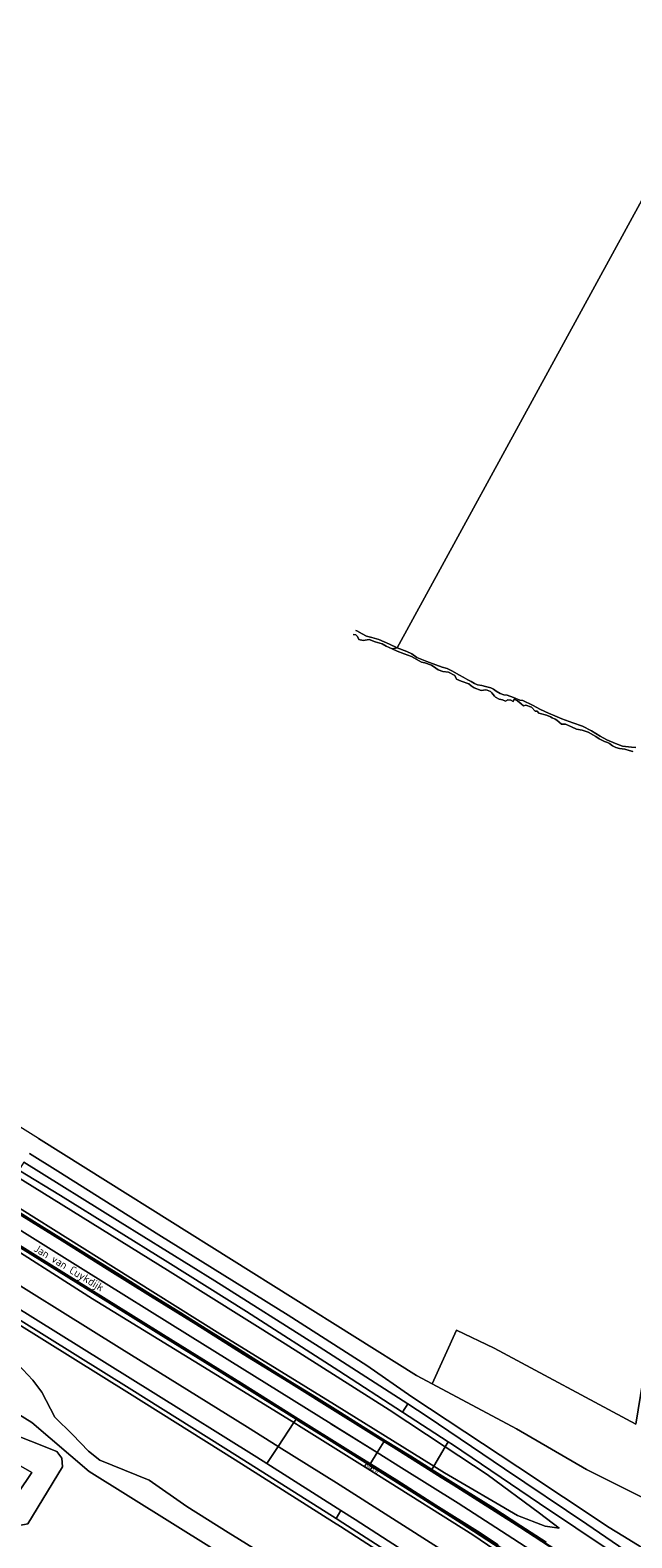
# Model space of a CAD drawing. Header units: metres. Extents: x 178952 to 185583, y 415201 to 419317.
# Tile 38 of 165: x 180406 to 180541, y 418214 to 418553. Entities that reach past the tile are written whole.
import ezdxf
from ezdxf.enums import TextEntityAlignment as Align

# ---------------------------------------------------------------- set-up
doc = ezdxf.new("R2010")
doc.units = ezdxf.units.M
for name, color, linetype, lineweight in [('B-WE-AM-AS_WEG-T18', 1, 'Continuous', 18), ('B-WE-VW-HECTOMETRERING-S', 7, 'Continuous', 25), ('B-XX-GR-BEPLANTING_CULTUUR_BODEMBEDEKKER-GV', 253, 'Continuous', 18), ('B-XX-GR-BEPLANTING_CULTUUR_BOSPLANTSOEN-GV', 253, 'Continuous', 18), ('B-XX-OG-TERREIN_CULTUURSCHEIDING-GV', 253, 'Continuous', 18), ('B-XX-OG-TOPOGRAFIE-T18', 253, 'Continuous', 18), ('B-XX-OG-WATER-GV', 253, 'Continuous', 18), ('B-XX-OG-WATER_SLOOT-GV', 253, 'Continuous', 18), ('B-XX-OG-WEG-GV', 253, 'Continuous', 18), ('B-XX-VH-VERHARDING_ASFALT-GV', 251, 'Continuous', 18), ('B-XX-VH-VERHARDING_BEDRIJFSVLOERPLAAT-GV', 251, 'Continuous', 18), ('B-XX-VW-MARKERING-G', 253, 'Continuous', 18)]:
    doc.layers.add(name, color=color, linetype=linetype, lineweight=lineweight)
doc.styles.add('NLCS-ISO', font='NLCS-ISO.ttf')
doc.styles.add('NLCS-ISO-M-T18', font='NLCS-ISO.ttf', dxfattribs={"height": 1.8})
doc.styles.add('NLCS-ISO-M500-T18', font='NLCS-ISO.ttf', dxfattribs={"height": 0.9})

# ---------------------------------------------------------------- blocks, each defined once
blk = doc.blocks.new('SVW-HECTOMETERPAAL-SO')
at = {"lineweight": 18}
blk.add_lwpolyline([(-0.71, -0.52), (0.71, -0.52, 0.414214), (0.8, -0.44), (0.8, 0.44, 0.414214), (0.71, 0.52), (-0.71, 0.52, 0.414214), (-0.8, 0.44), (-0.8, -0.44, 0.414214)], format="xyb", close=True, dxfattribs=at)
at = {"lineweight": 18, "style": 'NLCS-ISO'}
blk.add_text('hm', height=0.9, dxfattribs=at).set_placement((0, 0), align=Align.MIDDLE_CENTER)

msp = doc.modelspace()

# ---------------------------------------------------------------- linework, layer by layer
at = {"layer": 'B-XX-GR-BEPLANTING_CULTUUR_BODEMBEDEKKER-GV'}
msp.add_lwpolyline([(180381.81, 418245.611), (180380.038, 418244.918), (180379.653, 418243.454), (180379.961, 418242.222), (180393.285, 418236.369), (180406.224, 418228.975), (180400.139, 418219.81), (180400.216, 418218.039), (180403.374, 418217.038), (180405.377, 418217.423), (180413.155, 418230.207), (180413.001, 418232.21), (180411.846, 418233.673)], close=True, dxfattribs=at)
at = {"layer": 'B-XX-GR-BEPLANTING_CULTUUR_BOSPLANTSOEN-GV'}
for points in [[(180491.305, 418206.684), (180475.62, 418216.815), (180474.072, 418217.795), (180451.92, 418231.813), (180428.231, 418246.714), (180402.703, 418262.627), (180389.002, 418271.092), (180387.716, 418271.896)], [(180383.831, 418265.665), (180385.487, 418264.749), (180390.724, 418260.975), (180396.269, 418257.818), (180400.89, 418255.738), (180406.513, 418249.731), (180408.515, 418247.035), (180411.442, 418241.413), (180415.369, 418237.485), (180418.989, 418233.789), (180421.531, 418231.709), (180432.621, 418227.242), (180441.093, 418221.312), (180450.335, 418215.459), (180461.194, 418208.835)]]:
    msp.add_lwpolyline(points, dxfattribs=at)
at = {"layer": 'B-XX-OG-TERREIN_CULTUURSCHEIDING-GV'}
for points in [[(180407.765, 418304.051), (180353.477, 418338.072), (180301.487, 418370.086), (180246.718, 418404.747), (180221.582, 418419.828), (180153.452, 418461.897)], [(180407.765, 418304.051), (180353.477, 418338.072), (180301.487, 418370.086), (180246.718, 418404.747), (180221.582, 418419.828), (180153.452, 418461.897)], [(180541.266, 418391.126), (180540.485, 418391.358), (180539.492, 418391.617), (180538.328, 418391.813), (180537.458, 418392.049), (180536.726, 418392.367), (180536.058, 418392.923), (180535.642, 418393.156), (180534.967, 418393.374), (180533.757, 418393.937), (180533.012, 418394.465), (180531.269, 418395.445), (180529.914, 418395.952), (180528.633, 418396.145), (180527.506, 418396.661), (180526.164, 418397.234), (180525.249, 418397.293), (180524.237, 418398.178), (180523.86, 418398.389), (180523.177, 418398.675), (180522.798, 418398.887), (180521.919, 418399.311), (180520.165, 418399.773), (180519.827, 418400.189), (180519.33, 418400.194), (180518.535, 418401.094), (180517.232, 418401.572), (180516.743, 418401.39), (180516.187, 418401.861), (180515.355, 418402.531), (180514.642, 418402.884), (180514.396, 418402.362), (180513.857, 418402.663), (180513.23, 418402.729), (180512.721, 418402.464), (180512.004, 418402.729), (180511.256, 418402.897), (180510.436, 418403.332), (180510.229, 418403.574), (180509.654, 418404.283), (180509.296, 418404.62), (180508.59, 418404.946), (180508.272, 418404.987), (180507.19, 418404.802), (180505.683, 418405.454), (180504.972, 418405.852), (180504.48, 418406.355), (180502.693, 418406.944), (180501.646, 418407.393), (180501.287, 418408.216), (180499.888, 418408.93), (180498.615, 418409.096), (180497.574, 418409.468), (180497.015, 418409.864), (180496.041, 418410.523), (180494.555, 418411.081), (180493.831, 418411.212), (180493.299, 418411.51), (180491.599, 418412.446), (180489.908, 418413.119), (180488.316, 418413.69), (180487.237, 418414.203), (180485.874, 418414.775), (180484.974, 418415.364), (180483.401, 418415.802), (180482.088, 418416.301), (180480.738, 418416.118), (180479.725, 418416.337), (180479.44, 418416.972), (180479.038, 418417.353), (180478.481, 418417.462)], [(180407.765, 418304.051), (180423.416, 418294.243), (180492.666, 418250.814), (180496.201, 418248.921), (180501.693, 418261.009), (180510.15, 418256.945), (180542, 418239.812), (180560.452, 418353.595), (180562.648, 418352.827), (180543.977, 418229.927), (180545.716, 418227.807), (180575.953, 418211.511)], [(180556.95, 418212.632), (180546.156, 418222.012), (180530.916, 418229.608), (180515.125, 418238.792), (180496.201, 418248.921), (180492.666, 418250.814), (180423.416, 418294.243), (180407.765, 418304.051)], [(180405.693, 418300.726), (180412.126, 418296.706), (180434.829, 418282.384), (180463.839, 418264.374), (180481.505, 418253.03), (180491.678, 418245.998), (180515.49, 418230.239), (180535.974, 418216.604), (180539.076, 418214.7), (180561.749, 418200.79)], [(180378.612, 418257.296), (180406.276, 418240.192), (180419.117, 418229.226), (180484.042, 418188.638), (180485.751, 418187.452), (180485.661, 418189.464), (180486.24, 418192.263), (180477.907, 418198.13), (180469.82, 418203.29), (180461.194, 418208.835), (180450.335, 418215.459), (180441.093, 418221.312), (180432.621, 418227.242), (180421.531, 418231.709), (180418.989, 418233.789), (180415.369, 418237.485), (180411.442, 418241.413), (180408.515, 418247.035), (180406.513, 418249.731), (180400.89, 418255.738), (180396.269, 418257.818), (180390.724, 418260.975), (180385.487, 418264.749), (180383.831, 418265.665)], [(180484.042, 418188.638), (180419.117, 418229.226), (180406.276, 418240.192), (180378.612, 418257.296)]]:
    msp.add_lwpolyline(points, dxfattribs=at)
for points in [[(180510.15, 418256.945), (180501.693, 418261.009), (180496.201, 418248.921), (180515.125, 418238.792), (180530.916, 418229.608), (180546.156, 418222.012), (180548.136, 418224.261), (180545.716, 418227.807), (180543.977, 418229.927), (180562.648, 418352.827), (180560.452, 418353.595), (180542, 418239.812)], [(180379.653, 418243.454), (180380.038, 418244.918), (180381.81, 418245.611), (180411.846, 418233.673), (180413.001, 418232.21), (180413.155, 418230.207), (180405.377, 418217.423), (180403.374, 418217.038), (180400.216, 418218.039), (180400.139, 418219.81), (180406.224, 418228.975), (180393.285, 418236.369), (180379.961, 418242.222)]]:
    msp.add_lwpolyline(points, close=True, dxfattribs=at)
at = {"layer": 'B-XX-OG-WATER-GV', "flags": 128}
for points in [[(180479.042, 418418.36), (180479.258, 418418.276), (180480.476, 418417.555), (180481.438, 418417.032), (180482.683, 418416.783), (180484.231, 418416.313), (180486.598, 418415.25), (180488.314, 418414.427), (180564.031, 418552.966), (180563.21, 418553.345)], [(180564.031, 418552.966), (180488.314, 418414.427), (180490.489, 418413.641), (180491.665, 418413.071), (180492.787, 418412.278), (180495.023, 418411.386), (180497.012, 418410.619), (180498.459, 418410.11), (180499.591, 418409.783), (180500.639, 418409.285), (180502.341, 418408.302), (180503.215, 418407.813), (180504.214, 418407.254), (180504.945, 418406.869), (180505.701, 418406.406), (180506.372, 418406.093), (180507.378, 418405.925), (180508.195, 418405.757), (180508.77, 418405.603), (180509.41, 418405.472), (180509.995, 418405.145), (180510.572, 418404.671), (180511.459, 418404.131), (180512.281, 418403.832), (180513.053, 418403.79), (180514.488, 418403.248), (180515.907, 418402.692), (180516.614, 418402.588), (180518.785, 418401.52), (180520.574, 418400.575), (180522.357, 418399.724), (180523.785, 418399.12), (180525.343, 418398.486), (180527.827, 418397.588), (180529.968, 418396.792), (180532.011, 418395.759), (180533.932, 418394.539), (180535.495, 418393.719), (180537.414, 418392.883), (180539.016, 418392.297), (180540.993, 418392.12), (180541.956, 418392.018)]]:
    msp.add_lwpolyline(points, dxfattribs=at)
at = {"layer": 'B-XX-OG-WATER_SLOOT-GV'}
for points in [[(180478.481, 418417.462), (180479.038, 418417.353), (180479.44, 418416.972), (180479.725, 418416.337), (180480.738, 418416.118), (180482.088, 418416.301), (180483.401, 418415.802), (180484.974, 418415.364), (180485.874, 418414.775), (180487.237, 418414.203), (180488.314, 418414.427), (180486.598, 418415.25), (180484.231, 418416.313), (180482.683, 418416.783), (180481.438, 418417.032), (180480.476, 418417.555), (180479.258, 418418.276), (180479.042, 418418.36)], [(180541.956, 418392.018), (180540.993, 418392.12), (180539.016, 418392.297), (180537.414, 418392.883), (180535.495, 418393.719), (180533.932, 418394.539), (180532.011, 418395.759), (180529.968, 418396.792), (180527.827, 418397.588), (180525.343, 418398.486), (180523.785, 418399.12), (180522.357, 418399.724), (180520.574, 418400.575), (180518.785, 418401.52), (180516.614, 418402.588), (180515.907, 418402.692), (180514.488, 418403.248), (180513.053, 418403.79), (180512.281, 418403.832), (180511.459, 418404.131), (180510.572, 418404.671), (180509.995, 418405.145), (180509.41, 418405.472), (180508.77, 418405.603), (180508.195, 418405.757), (180507.378, 418405.925), (180506.372, 418406.093), (180505.701, 418406.406), (180504.945, 418406.869), (180504.214, 418407.254), (180503.215, 418407.813), (180502.341, 418408.302), (180500.639, 418409.285), (180499.591, 418409.783), (180498.459, 418410.11), (180497.012, 418410.619), (180495.023, 418411.386), (180492.787, 418412.278), (180491.665, 418413.071), (180490.489, 418413.641), (180488.314, 418414.427), (180487.237, 418414.203), (180488.316, 418413.69), (180489.908, 418413.119), (180491.599, 418412.446), (180493.299, 418411.51), (180493.831, 418411.212), (180494.555, 418411.081), (180496.041, 418410.523), (180497.015, 418409.864), (180497.574, 418409.468), (180498.615, 418409.096), (180499.888, 418408.93), (180501.287, 418408.216), (180501.646, 418407.393), (180502.693, 418406.944), (180504.48, 418406.355), (180504.972, 418405.852), (180505.683, 418405.454), (180507.19, 418404.802), (180508.272, 418404.987), (180508.59, 418404.946), (180509.296, 418404.62), (180509.654, 418404.283), (180510.229, 418403.574), (180510.436, 418403.332), (180511.256, 418402.897), (180512.004, 418402.729), (180512.721, 418402.464), (180513.23, 418402.729), (180513.857, 418402.663), (180514.396, 418402.362), (180514.642, 418402.884), (180515.355, 418402.531), (180516.187, 418401.861), (180516.743, 418401.39), (180517.232, 418401.572), (180518.535, 418401.094), (180519.33, 418400.194), (180519.827, 418400.189), (180520.165, 418399.773), (180521.919, 418399.311), (180522.798, 418398.887), (180523.177, 418398.675), (180523.86, 418398.389), (180524.237, 418398.178), (180525.249, 418397.293), (180526.164, 418397.234), (180527.506, 418396.661), (180528.633, 418396.145), (180529.914, 418395.952), (180531.269, 418395.445), (180533.012, 418394.465), (180533.757, 418393.937), (180534.967, 418393.374), (180535.642, 418393.156), (180536.058, 418392.923), (180536.726, 418392.367), (180537.458, 418392.049), (180538.328, 418391.813), (180539.492, 418391.617), (180540.485, 418391.358), (180541.266, 418391.126)]]:
    msp.add_lwpolyline(points, dxfattribs=at)
at = {"layer": 'B-XX-OG-WEG-GV'}
for points in [[(180404.462, 418298.753), (180404.462, 418298.753), (180426.119, 418285.254), (180447.352, 418272.084), (180470.848, 418257.207), (180490.707, 418244.418), (180495.116, 418241.578), (180512.432, 418229.824), (180530.974, 418217.358), (180538.118, 418212.506), (180547.469, 418206.155), (180557.939, 418199.068), (180559.516, 418197.956), (180561.749, 418200.79), (180539.076, 418214.7), (180535.974, 418216.604), (180515.49, 418230.239), (180491.678, 418245.998), (180481.505, 418253.03), (180463.839, 418264.374), (180434.829, 418282.384), (180412.126, 418296.706), (180405.693, 418300.726)], [(180399.539, 418290.858), (180404.057, 418288.025), (180424.601, 418275.15), (180448.5, 418260.121), (180474.246, 418244.276), (180496.561, 418230.408), (180499.147, 418234.742), (180486.573, 418243.029), (180463.216, 418257.901), (180436.712, 418274.509), (180402.561, 418295.704)], [(180402.561, 418295.704), (180436.712, 418274.509), (180463.216, 418257.901), (180486.573, 418243.029), (180499.147, 418234.742), (180499.816, 418235.863), (180489.533, 418242.538), (180475.241, 418251.815), (180454.47, 418265.205), (180436.806, 418276.296), (180412.674, 418291.232), (180403.369, 418296.999), (180403.369, 418296.999)], [(180399.123, 418290.191), (180406.225, 418285.753), (180412.801, 418281.671), (180419.169, 418277.716), (180426.144, 418273.362), (180432.335, 418269.457), (180439.128, 418265.239), (180445.999, 418260.905), (180452.283, 418256.986), (180459.092, 418252.763), (180464.825, 418249.151), (180470.204, 418245.813), (180475.591, 418242.427), (180480.725, 418239.21), (180485.748, 418236.118), (180491.412, 418232.607), (180496.104, 418229.642), (180496.561, 418230.408), (180474.246, 418244.276), (180448.5, 418260.121), (180424.601, 418275.15), (180404.057, 418288.025), (180399.539, 418290.858)], [(180391.746, 418278.36), (180393.344, 418277.345), (180425.876, 418257.118), (180454.7, 418239.148), (180461.606, 418234.826), (180465.147, 418240.191), (180445.028, 418252.555), (180419.879, 418268.028), (180396.336, 418282.989), (180395.097, 418283.734)], [(180395.097, 418283.734), (180396.336, 418282.989), (180419.879, 418268.028), (180445.028, 418252.555), (180465.147, 418240.191), (180465.638, 418240.935), (180458.133, 418245.631), (180448.322, 418251.79), (180434.795, 418260.179), (180420.494, 418269.051), (180404.28, 418279.158), (180395.617, 418284.569)], [(180389.344, 418274.508), (180390.925, 418273.498), (180433.537, 418246.994), (180456.802, 418232.432), (180459.074, 418230.99), (180461.606, 418234.826), (180454.7, 418239.148), (180425.876, 418257.118), (180393.344, 418277.345), (180391.746, 418278.36)], [(180387.716, 418271.896), (180389.002, 418271.092), (180402.703, 418262.627), (180428.231, 418246.714), (180451.92, 418231.813), (180474.072, 418217.795), (180475.62, 418216.815), (180491.305, 418206.684)], [(180491.846, 418207.525), (180476.159, 418217.657), (180474.606, 418218.64), (180452.453, 418232.658), (180428.761, 418247.562), (180403.23, 418263.477), (180389.529, 418271.942), (180388.245, 418272.745)], [(180512.777, 418211.048), (180502.719, 418217.581), (180492.265, 418224.259), (180481.191, 418231.212), (180471.745, 418237.113), (180466.256, 418240.548), (180465.638, 418240.935), (180465.147, 418240.191), (180465.722, 418239.837), (180466.145, 418239.577), (180484.161, 418228.284), (180505.324, 418214.926), (180522.037, 418203.537)], [(180499.049, 418211.116), (180474.715, 418226.621), (180461.844, 418234.677), (180461.606, 418234.826), (180459.074, 418230.99), (180475.719, 418220.421), (180478.885, 418218.411), (180500.916, 418204.186)], [(180536.691, 418211.06), (180520.358, 418221.975), (180500.771, 418235.243), (180499.816, 418235.863), (180499.147, 418234.742), (180508.542, 418228.549), (180520.349, 418219.832), (180524.713, 418216.439), (180521.628, 418216.923), (180515.374, 418219.31), (180498.985, 418228.902), (180496.561, 418230.408), (180496.104, 418229.642), (180497.318, 418228.875), (180503.334, 418225.134), (180509.823, 418221.076), (180516.168, 418216.947), (180521.848, 418213.296)]]:
    msp.add_lwpolyline(points, dxfattribs=at)
for points in [[(180465.147, 418240.191), (180461.606, 418234.826), (180461.844, 418234.677), (180474.715, 418226.621), (180499.049, 418211.116), (180518.547, 418198.919), (180533.581, 418189.678), (180549.654, 418179.864), (180558.031, 418174.022), (180565.903, 418168.394), (180571.923, 418163.796), (180567.947, 418168.109), (180560.991, 418174.433), (180552.774, 418180.836), (180541.075, 418189.953), (180522.037, 418203.537), (180505.324, 418214.926), (180484.161, 418228.284), (180466.145, 418239.577), (180465.722, 418239.837)], [(180499.147, 418234.742), (180496.561, 418230.408), (180498.985, 418228.902), (180515.374, 418219.31), (180521.628, 418216.923), (180524.713, 418216.439), (180520.349, 418219.832), (180508.542, 418228.549)]]:
    msp.add_lwpolyline(points, close=True, dxfattribs=at)
at = {"layer": 'B-XX-VH-VERHARDING_ASFALT-GV'}
for points in [[(180404.462, 418298.753), (180403.369, 418296.999), (180412.674, 418291.232), (180436.806, 418276.296), (180454.47, 418265.205), (180475.241, 418251.815), (180489.533, 418242.538), (180490.707, 418244.418), (180470.848, 418257.207), (180447.352, 418272.084), (180426.119, 418285.254)], [(180398.958, 418289.925), (180398.897, 418289.828), (180397.368, 418287.376), (180417.79, 418274.641), (180441.815, 418259.643), (180473.543, 418239.878), (180483.85, 418233.44), (180485.359, 418235.855), (180485.439, 418235.984), (180483.763, 418237.03), (180462.644, 418250.205), (180441.508, 418263.381), (180420.882, 418276.257), (180399.685, 418289.473)], [(180397.368, 418287.376), (180395.84, 418284.925), (180395.776, 418284.822), (180397.093, 418283.998), (180417.999, 418270.903), (180440.063, 418257.221), (180459.479, 418245.084), (180477.884, 418233.557), (180482.231, 418230.848), (180482.33, 418231.005), (180483.85, 418233.44), (180473.543, 418239.878), (180441.815, 418259.643), (180417.79, 418274.641)], [(180389.344, 418274.508), (180388.245, 418272.745), (180389.529, 418271.942), (180403.23, 418263.477), (180428.761, 418247.562), (180452.453, 418232.658), (180474.606, 418218.64), (180475.719, 418220.421), (180459.074, 418230.99), (180456.802, 418232.432), (180433.537, 418246.994), (180390.925, 418273.498)], [(180490.707, 418244.418), (180489.533, 418242.538), (180499.816, 418235.863), (180500.771, 418235.243), (180520.358, 418221.975), (180536.691, 418211.06), (180547.399, 418203.641), (180564.518, 418191.979), (180571.622, 418186.615), (180572.944, 418188.325), (180570.907, 418189.924), (180559.516, 418197.956), (180557.939, 418199.068), (180547.469, 418206.155), (180538.118, 418212.506), (180530.974, 418217.358), (180512.432, 418229.824), (180495.116, 418241.578)], [(180485.439, 418235.984), (180485.359, 418235.855), (180483.85, 418233.44), (180489.286, 418230.045), (180502.021, 418222.076), (180510.541, 418216.572), (180519.661, 418210.68), (180527.629, 418205.416), (180533.788, 418201.234), (180538.912, 418197.699), (180548.877, 418190.683), (180564.267, 418179.295), (180565.328, 418178.475), (180567.31, 418181.038), (180567.55, 418181.348), (180565.866, 418182.68), (180547.248, 418196.002), (180534.574, 418204.677), (180525.046, 418210.892), (180509.76, 418220.804)], [(180483.85, 418233.44), (180482.33, 418231.005), (180482.231, 418230.848), (180492.974, 418224.155), (180507.261, 418214.946), (180519.628, 418206.765), (180534.514, 418196.596), (180545.779, 418188.623), (180553.56, 418182.908), (180560.856, 418177.344), (180561.263, 418177.023), (180563.089, 418175.579), (180563.346, 418175.911), (180565.328, 418178.475), (180564.267, 418179.295), (180548.877, 418190.683), (180538.912, 418197.699), (180533.788, 418201.234), (180527.629, 418205.416), (180519.661, 418210.68), (180510.541, 418216.572), (180502.021, 418222.076), (180489.286, 418230.045)], [(180475.719, 418220.421), (180474.606, 418218.64), (180476.159, 418217.657), (180491.846, 418207.525), (180514.272, 418193.159), (180515.801, 418192.138), (180534.252, 418179.822), (180555.028, 418165.153), (180556.232, 418166.71), (180546.244, 418173.956), (180523.596, 418189.47), (180500.916, 418204.186), (180478.885, 418218.411)]]:
    msp.add_lwpolyline(points, close=True, dxfattribs=at)
at = {"layer": 'B-XX-VH-VERHARDING_BEDRIJFSVLOERPLAAT-GV'}
for points in [[(180398.958, 418289.925), (180398.958, 418289.925), (180399.685, 418289.473), (180420.882, 418276.257), (180441.508, 418263.381), (180462.644, 418250.205), (180483.763, 418237.03), (180485.439, 418235.984), (180509.76, 418220.804), (180525.046, 418210.892)], [(180521.848, 418213.296), (180516.168, 418216.947), (180509.823, 418221.076), (180503.334, 418225.134), (180497.318, 418228.875), (180496.104, 418229.642), (180491.412, 418232.607), (180485.748, 418236.118), (180480.725, 418239.21), (180475.591, 418242.427), (180470.204, 418245.813), (180464.825, 418249.151), (180459.092, 418252.763), (180452.283, 418256.986), (180445.999, 418260.905), (180439.128, 418265.239), (180432.335, 418269.457), (180426.144, 418273.362), (180419.169, 418277.716), (180412.801, 418281.671), (180406.225, 418285.753), (180399.123, 418290.191)], [(180519.628, 418206.765), (180507.261, 418214.946), (180492.974, 418224.155), (180482.231, 418230.848), (180477.884, 418233.557), (180459.479, 418245.084), (180440.063, 418257.221), (180417.999, 418270.903), (180397.093, 418283.998), (180395.776, 418284.822), (180395.776, 418284.822)], [(180395.617, 418284.569), (180404.28, 418279.158), (180420.494, 418269.051), (180434.795, 418260.179), (180448.322, 418251.79), (180458.133, 418245.631), (180465.638, 418240.935), (180466.256, 418240.548), (180471.745, 418237.113), (180481.191, 418231.212), (180492.265, 418224.259), (180502.719, 418217.581), (180512.777, 418211.048)]]:
    msp.add_lwpolyline(points, dxfattribs=at)
at = {"layer": 'B-XX-VW-MARKERING-G'}
for points in [[(180527.282, 418209.18), (180515.932, 418216.608), (180500.907, 418226.156), (180498.249, 418227.798), (180487.42, 418234.569), (180485.359, 418235.855), (180475.026, 418242.302), (180463.981, 418249.231), (180453.763, 418255.535), (180443.088, 418262.224), (180432.948, 418268.573), (180423.195, 418274.646), (180413.041, 418280.989), (180404.019, 418286.622), (180398.897, 418289.828), (180398.897, 418289.828)], [(180395.84, 418284.925), (180395.84, 418284.925), (180410.06, 418276.071), (180437.986, 418258.67), (180453.349, 418249.1), (180465.512, 418241.492), (180477.878, 418233.792), (180482.33, 418231.005), (180488.269, 418227.287), (180497.063, 418221.728), (180506.416, 418215.814), (180511.027, 418212.756)], [(180473.427, 418239.923), (180441.815, 418259.643), (180417.79, 418274.641), (180397.368, 418287.376)], [(180473.427, 418239.923), (180483.85, 418233.44), (180489.286, 418230.045), (180502.021, 418222.076), (180510.541, 418216.572), (180519.661, 418210.68), (180527.629, 418205.416), (180533.788, 418201.234), (180538.912, 418197.699), (180548.877, 418190.683), (180564.267, 418179.295), (180565.328, 418178.475), (180569.992, 418174.869), (180574.285, 418171.368), (180582.375, 418164.653)]]:
    msp.add_lwpolyline(points, dxfattribs=at)

# ---------------------------------------------------------------- block references
at = {"layer": 'B-WE-VW-HECTOMETRERING-S', "rotation": 327.3149796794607}
msp.add_blockref('SVW-HECTOMETERPAAL-SO', (180481.935, 418230.359, 12.454), dxfattribs=at)

# ---------------------------------------------------------------- texts
at = {"layer": 'B-WE-AM-AS_WEG-T18', "style": 'NLCS-ISO-M500-T18'}
msp.add_text('3.6', height=0.9, rotation=327.31498, dxfattribs=at).set_placement((180483.328, 418229.475), align=Align.MIDDLE)
at = {"layer": 'B-XX-OG-TOPOGRAFIE-T18', "style": 'NLCS-ISO-M-T18'}
msp.add_text('Jan van Cuykdijk', height=1.8, rotation=328.65159, dxfattribs=at).set_placement((180414.616, 418274.998), align=Align.MIDDLE_CENTER)

doc.saveas('drawing.dxf')
